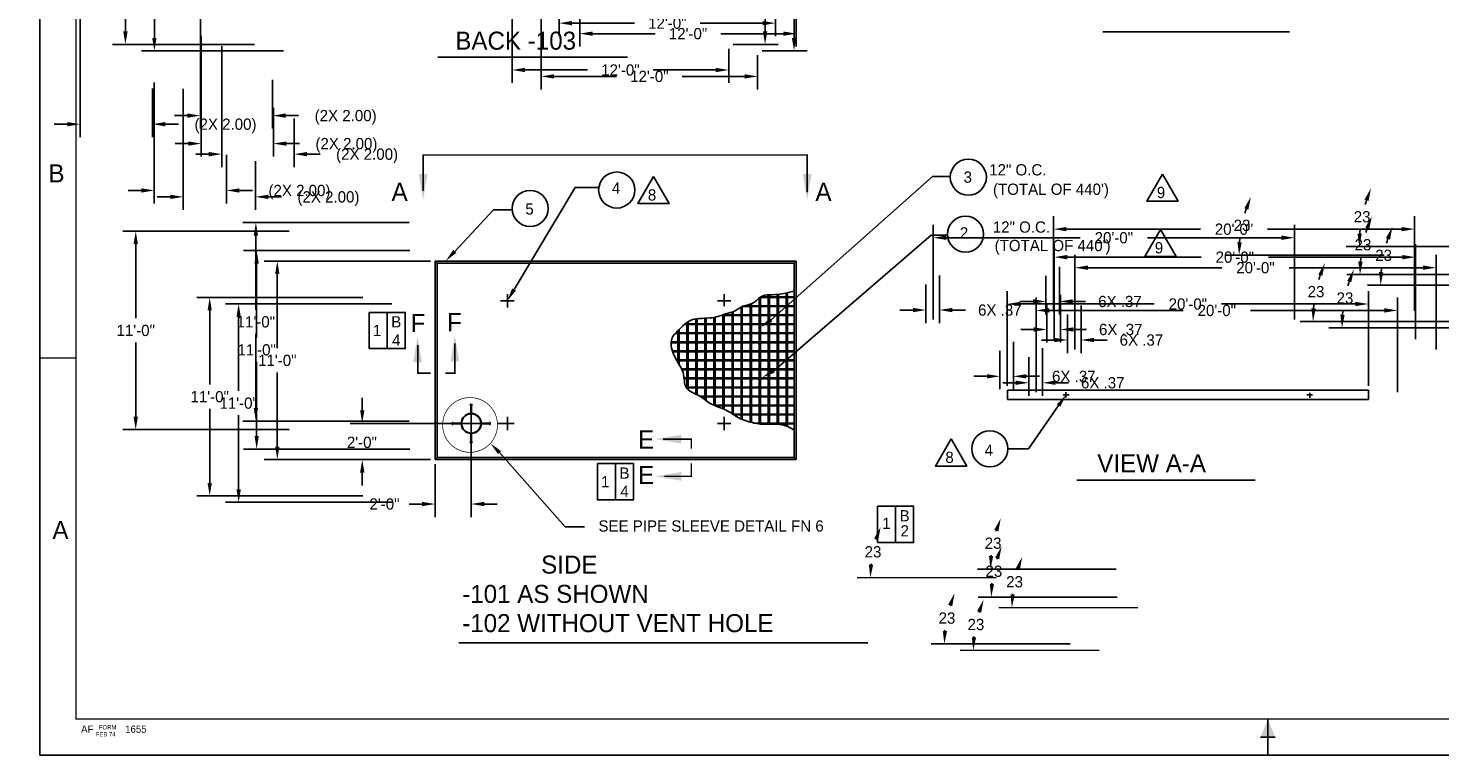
# Model space of a CAD drawing. Extents: x -0.2 to 34, y 0 to 22.
# Tile 1 of 3: x -0.2 to 19.4, y 0 to 10.1. Entities that reach past the tile are written whole.
import ezdxf
from ezdxf.enums import TextEntityAlignment as Align

# ---------------------------------------------------------------- set-up
doc = ezdxf.new("R2010")
doc.units = 0
doc.header["$LTSCALE"] = 0.5
doc.linetypes.add('CENTER', pattern=[0])
doc.linetypes.add('PHANTOM', pattern=[0])
doc.layers.get('0').update_dxf_attribs({"linetype": 'CONTINUOUS'})
doc.layers.get('DEFPOINTS').update_dxf_attribs({"linetype": 'CONTINUOUS'})
doc.layers.add('DIM', color=5, linetype='CONTINUOUS')
doc.layers.add('OUTLINE', color=1, linetype='CONTINUOUS')
doc.dimstyles.get("Standard").update_dxf_attribs({"dimtxt": 2.5, "dimasz": 2.5, "dimexe": 1.25, "dimexo": 0.625, "dimtad": 1, "dimcen": 2.5, "dimazin": 3, "dimtfac": 1, "dimtmove": 0, "dimatfit": 3})

# ---------------------------------------------------------------- blocks, each defined once
blk = doc.blocks.new('BORDER')
at = {"color": 0}
for p, q in [((0, 1), (0, 0)), ((0, 0), (1, 0))]:
    blk.add_line(p, q, dxfattribs=at)
blk = doc.blocks.new('*D')
at = {"color": 0, "linetype": 'BYBLOCK'}
for p, q in [((3.843, 18.375), (3.843, 20.898)), ((4.023, 20.718), (8.783, 20.718)), ((14.621, 20.718), (9.862, 20.718)), ((14.801, 18.375), (14.801, 20.898)), ((4.523, 19.999), (4.523, 20.562)), ((7.148, 19.999), (7.148, 20.562)), ((4.703, 20.382), (5.507, 20.382)), ((5.76, 19.333), (5.76, 20.371)), ((6.968, 20.382), (6.163, 20.382)), ((4.025, 20.191), (4.412, 20.191)), ((5.58, 20.191), (5.193, 20.191)), ((12.882, 19.354), (12.882, 20.298)), ((4.564, 20.078), (4.564, 18.449)), ((13.062, 20.118), (13.445, 20.118)), ((14.61, 20.118), (14.227, 20.118)), ((18.008, 20.082), (17.304, 20.082)), ((17.484, 19.902), (17.484, 19.75)), ((17.484, 19.262), (17.484, 19.414)), ((12.93, 19.284), (16.108, 19.284)), ((5.564, 19.078), (5.564, 18.449)), ((15.928, 19.104), (15.928, 18.968)), ((18.008, 19.082), (17.304, 19.082)), ((18.111, 19.061), (18.111, 18.596)), ((20.361, 19.061), (20.361, 18.596)), ((21.603, 19.02), (21.603, 18.561)), ((21.723, 19.02), (21.723, 18.561)), ((18.291, 18.776), (18.909, 18.776)), ((20.181, 18.776), (19.564, 18.776)), ((4.384, 18.629), (4.204, 18.629)), ((5.744, 18.629), (5.924, 18.629)), ((15.928, 18.495), (15.928, 18.632)), ((21.423, 18.741), (21.243, 18.741)), ((21.903, 18.741), (22.083, 18.741)), ((14.836, 18.315), (16.108, 18.315)), ((14.19, 17.043), (15.337, 17.043)), ((15.157, 16.863), (15.157, 16.711)), ((15.157, 16.223), (15.157, 16.375)), ((14.002, 16.04), (14.002, 15.365)), ((14.19, 16.043), (15.337, 16.043)), ((14.127, 15.98), (14.127, 15.365)), ((21.901, 15.871), (21.901, 14.206)), ((13.822, 15.545), (13.642, 15.545)), ((14.307, 15.545), (14.487, 15.545)), ((22.901, 14.871), (22.901, 14.206)), ((21.721, 14.386), (21.541, 14.386)), ((23.081, 14.386), (23.261, 14.386)), ((2.74, 14.212), (2.74, 12.61)), ((3.968, 13.513), (1.999, 13.513)), ((13.497, 12.295), (13.497, 13.666)), ((13.677, 13.486), (16.25, 13.486)), ((19.754, 13.486), (17.181, 13.486)), ((19.934, 12.295), (19.934, 13.666)), ((2.179, 13.333), (2.179, 12.306)), ((3.74, 13.212), (3.74, 12.61)), ((7.533, 12.933), (7.533, 10.229)), ((7.593, 13.013), (11.215, 13.013)), ((2.56, 12.79), (2.38, 12.79)), ((3.92, 12.79), (4.1, 12.79)), ((11.035, 12.833), (11.035, 12.056)), ((2.179, 10.943), (2.179, 11.97)), ((11.035, 10.943), (11.035, 11.72)), ((3.968, 10.763), (1.999, 10.763)), ((10.593, 10.763), (11.215, 10.763)), ((10.531, 10.701), (10.531, 10.229)), ((7.713, 10.409), (8.578, 10.409)), ((10.351, 10.409), (9.486, 10.409)), ((2.578, 10.235), (2.578, 8.56)), ((28.806, 9.254), (28.806, 9.99)), ((31.014, 9.254), (31.014, 9.99)), ((28.986, 9.81), (29.445, 9.81)), ((30.834, 9.81), (30.375, 9.81)), ((3.578, 9.235), (3.578, 8.56)), ((2.398, 8.74), (2.218, 8.74)), ((3.758, 8.74), (3.938, 8.74)), ((5.468, 7.258), (3.166, 7.258)), ((14.388, 6.033), (14.388, 7.347)), ((19.388, 6.033), (19.388, 7.347)), ((3.346, 7.078), (3.346, 6.051)), ((14.568, 7.167), (16.423, 7.167)), ((19.208, 7.167), (17.353, 7.167)), ((20.631, 6.925), (18.441, 6.925)), ((14.285, 6.519), (14.285, 5.985)), ((14.473, 6.644), (14.473, 5.985)), ((14.105, 6.165), (13.925, 6.165)), ((14.653, 6.165), (14.833, 6.165)), ((3.346, 4.689), (3.346, 5.715)), ((5.468, 4.509), (3.166, 4.509)), ((15.258, 2.457), (13.336, 2.458))]:
    blk.add_line(p, q, dxfattribs=at)
for centre, radius, start, end in [((20.693, 6.925), 2.073, 161.9816, 163.7166), ((20.693, 6.925), 2.073, 173.2074, 175.0225), ((15.32, 2.457), 1.804, 162.7676, 163.0081), ((15.32, 2.457), 1.804, 173.9162, 174.2626)]:
    blk.add_arc(centre, radius, start, end, dxfattribs=at)
for points in [[(4.023, 20.748), (4.023, 20.688), (3.843, 20.718)], [(14.621, 20.748), (14.621, 20.688), (14.801, 20.718)], [(4.703, 20.412), (4.703, 20.352), (4.523, 20.382)], [(6.968, 20.412), (6.968, 20.352), (7.148, 20.382)], [(4.025, 20.221), (4.025, 20.161), (3.845, 20.191)], [(5.58, 20.221), (5.58, 20.161), (5.76, 20.191)], [(13.062, 20.148), (13.062, 20.088), (12.882, 20.118)], [(14.61, 20.148), (14.61, 20.088), (14.79, 20.118)], [(17.454, 19.902), (17.514, 19.902), (17.484, 20.082)], [(15.898, 19.104), (15.958, 19.104), (15.928, 19.284)], [(17.454, 19.262), (17.514, 19.262), (17.484, 19.082)], [(18.291, 18.806), (18.291, 18.746), (18.111, 18.776)], [(20.181, 18.806), (20.181, 18.746), (20.361, 18.776)], [(21.423, 18.771), (21.423, 18.711), (21.603, 18.741)], [(21.903, 18.771), (21.903, 18.711), (21.723, 18.741)], [(4.384, 18.659), (4.384, 18.599), (4.564, 18.629)], [(5.744, 18.659), (5.744, 18.599), (5.564, 18.629)], [(15.898, 18.495), (15.958, 18.495), (15.928, 18.315)], [(15.127, 16.863), (15.187, 16.863), (15.157, 17.043)], [(15.127, 16.223), (15.187, 16.223), (15.157, 16.043)], [(13.822, 15.575), (13.822, 15.515), (14.002, 15.545)], [(14.307, 15.575), (14.307, 15.515), (14.127, 15.545)], [(21.721, 14.416), (21.721, 14.356), (21.901, 14.386)], [(23.081, 14.416), (23.081, 14.356), (22.901, 14.386)], [(2.149, 13.333), (2.209, 13.333), (2.179, 13.513)], [(13.677, 13.516), (13.677, 13.456), (13.497, 13.486)], [(19.754, 13.516), (19.754, 13.456), (19.934, 13.486)], [(11.005, 12.833), (11.065, 12.833), (11.035, 13.013)], [(2.56, 12.82), (2.56, 12.76), (2.74, 12.79)], [(3.92, 12.82), (3.92, 12.76), (3.74, 12.79)], [(2.149, 10.943), (2.209, 10.943), (2.179, 10.763)], [(11.005, 10.943), (11.065, 10.943), (11.035, 10.763)], [(7.713, 10.439), (7.713, 10.379), (7.533, 10.409)], [(10.351, 10.439), (10.351, 10.379), (10.531, 10.409)], [(28.986, 9.84), (28.986, 9.78), (28.806, 9.81)], [(30.834, 9.84), (30.834, 9.78), (31.014, 9.81)], [(2.398, 8.77), (2.398, 8.71), (2.578, 8.74)], [(3.758, 8.77), (3.758, 8.71), (3.578, 8.74)], [(18.694, 7.577), (18.75, 7.556), (18.785, 7.735)], [(3.316, 7.078), (3.376, 7.078), (3.346, 7.258)], [(14.568, 7.197), (14.568, 7.137), (14.388, 7.167)], [(18.658, 7.104), (18.598, 7.107), (18.621, 6.925)], [(19.208, 7.197), (19.208, 7.137), (19.388, 7.167)], [(14.105, 6.195), (14.105, 6.135), (14.285, 6.165)], [(14.653, 6.195), (14.653, 6.135), (14.473, 6.165)], [(3.316, 4.689), (3.376, 4.689), (3.346, 4.509)], [(13.569, 3.002), (13.626, 2.981), (13.659, 3.161)], [(13.555, 2.636), (13.496, 2.639), (13.516, 2.458)]]:
    blk.add_solid(points, dxfattribs=at)
at = {"layer": 'DEFPOINTS', "color": 0, "linetype": 'BYBLOCK'}
for p in [(14.801, 20.718), (4.523, 20.382), (4.564, 20.141), (5.76, 20.191), (4.523, 19.936), (7.148, 19.936), (12.882, 20.118), (18.07, 20.082), (5.76, 19.271), (12.868, 19.284), (12.882, 19.291), (15.928, 19.284), (5.564, 19.141), (17.484, 19.082), (18.07, 19.082), (18.111, 19.124), (20.361, 19.124), (21.603, 19.082), (21.723, 19.082), (20.361, 18.776), (5.564, 18.629), (21.723, 18.741), (3.843, 18.313), (3.845, 18.295), (14.773, 18.315), (14.79, 18.293), (14.801, 18.313), (14.127, 17.043), (14.002, 16.103), (14.127, 16.043), (14.127, 16.043), (15.157, 16.043), (21.901, 15.933), (14.127, 15.545), (22.901, 14.933), (2.74, 14.274), (22.901, 14.386), (4.031, 13.513), (19.934, 13.486), (3.74, 13.274), (7.531, 13.013), (7.533, 12.996), (11.035, 13.013), (3.74, 12.79), (13.497, 12.232), (19.934, 12.232), (2.179, 10.763), (4.031, 10.763), (10.531, 10.763), (10.531, 10.763), (7.533, 10.409), (2.578, 10.297), (28.806, 9.81), (3.578, 9.297), (28.806, 9.191), (31.014, 9.191), (3.578, 8.74), (18.333, 7.927), (3.346, 7.258), (5.531, 7.258), (19.388, 7.167), (20.693, 6.925), (20.693, 6.925), (22.59, 6.925), (14.473, 6.706), (14.285, 6.581), (14.473, 6.165), (14.388, 5.97), (19.388, 5.97), (5.531, 4.509), (13.254, 3.332), (15.32, 2.457), (15.32, 2.457), (17.294, 2.457)]:
    blk.add_point(p, dxfattribs=at)
at = {"color": 0, "linetype": 'BYBLOCK'}
for s, p in [('43\'-10"', (9.322, 20.718)), ('5.25', (5.835, 20.382)), ('7\'-8"', (4.803, 20.191)), ('7\'-8"', (13.836, 20.118)), ('2.00', (17.484, 19.582)), ('3\'-10"', (15.928, 18.8)), ('4.50', (19.236, 18.776)), ('(.25 STK)', (22.723, 18.741)), ('(2X 2.00)', (6.575, 18.629)), ('(2.00 STK)', (15.157, 16.543)), ('(.25 STK)', (15.127, 15.545)), ('(2X 2.00)', (23.912, 14.386)), ('26\'-0"', (16.716, 13.486)), ('(2X 2.00)', (4.75, 12.79)), ('11\'-0"', (2.179, 12.138)), ('9\'-0"', (11.035, 11.888)), ('12\'-0"', (9.032, 10.409)), ('8\'-10"', (29.91, 9.81)), ('(2X 2.00)', (4.589, 8.74)), ('20\'-0"', (16.888, 7.167)), ('23', (18.662, 7.339)), ('6X .37', (15.309, 6.165)), ('11\'-0"', (3.346, 5.883)), ('23', (13.553, 2.816))]:
    blk.add_text(s, height=0.156, dxfattribs=at).set_placement(p, align=Align.MIDDLE_CENTER)

msp = doc.modelspace()

# ---------------------------------------------------------------- linework, layer by layer
at = {"color": 0}
for p, q in [((5.471, 6.844), (5.501, 6.814)), ((5.471, 6.844), (5.471, 4.094)), ((5.471, 6.844), (10.471, 6.844)), ((10.471, 6.844), (10.441, 6.814)), ((10.471, 6.844), (10.471, 4.094)), ((5.501, 6.814), (10.441, 6.814)), ((5.501, 6.814), (5.501, 4.124)), ((10.441, 6.814), (10.441, 4.124)), ((6.378, 6.294), (6.563, 6.294)), ((6.471, 6.386), (6.471, 6.202)), ((9.378, 6.294), (9.563, 6.294)), ((9.471, 6.386), (9.471, 6.218)), ((9.956, 6.331), (9.956, 4.587)), ((9.966, 6.338), (10.441, 6.338)), ((9.974, 6.344), (9.974, 4.585)), ((9.983, 6.349), (10.441, 6.349)), ((10.081, 6.375), (10.081, 4.587)), ((10.099, 6.376), (10.099, 4.585)), ((10.206, 6.382), (10.206, 4.584)), ((10.224, 6.383), (10.224, 4.582)), ((10.331, 6.401), (10.331, 4.557)), ((10.349, 6.405), (10.349, 4.551)), ((9.331, 6.062), (9.331, 4.846)), ((9.349, 6.066), (9.349, 4.838)), ((9.428, 6.088), (10.441, 6.088)), ((9.456, 6.099), (9.456, 4.796)), ((9.456, 6.099), (10.441, 6.099)), ((9.474, 6.106), (9.474, 4.789)), ((9.581, 6.136), (9.581, 4.729)), ((9.599, 6.143), (9.599, 4.718)), ((9.706, 6.207), (9.706, 4.656)), ((9.72, 6.213), (10.441, 6.213)), ((9.724, 6.215), (9.724, 4.648)), ((9.747, 6.224), (10.441, 6.224)), ((9.831, 6.246), (9.831, 4.613)), ((9.849, 6.253), (9.849, 4.609)), ((8.831, 5.879), (8.831, 5.444)), ((8.849, 5.897), (8.849, 5.413)), ((8.917, 5.963), (10.441, 5.963)), ((8.93, 5.974), (10.441, 5.974)), ((8.956, 5.993), (8.956, 5.08)), ((8.974, 6.004), (8.974, 5.062)), ((9.081, 6.041), (9.081, 4.999)), ((9.099, 6.043), (9.099, 4.99)), ((9.206, 6.051), (9.206, 4.922)), ((9.224, 6.052), (9.224, 4.909)), ((8.74, 5.713), (10.441, 5.713)), ((8.741, 5.724), (10.441, 5.724)), ((8.793, 5.838), (10.441, 5.838)), ((8.802, 5.849), (10.441, 5.849)), ((8.756, 5.599), (10.441, 5.599)), ((8.759, 5.588), (10.441, 5.588)), ((8.814, 5.474), (10.441, 5.474)), ((8.82, 5.463), (10.441, 5.463)), ((8.883, 5.349), (10.441, 5.349)), ((8.888, 5.338), (10.441, 5.338)), ((8.918, 5.224), (10.441, 5.224)), ((8.919, 5.213), (10.441, 5.213)), ((8.943, 5.099), (10.441, 5.099)), ((8.95, 5.088), (10.441, 5.088)), ((9.13, 4.974), (10.441, 4.974)), ((9.147, 4.963), (10.441, 4.963)), ((18.393, 5.053), (13.393, 5.053)), ((13.393, 5.053), (13.393, 4.928)), ((13.393, 4.928), (18.393, 4.928)), ((14.166, 4.99), (14.251, 4.99)), ((14.205, 5.027), (14.205, 4.953)), ((17.538, 4.99), (17.618, 4.99)), ((17.58, 5.02), (17.58, 4.95)), ((18.393, 5.053), (18.393, 4.928)), ((5.955, 4.858), (5.986, 4.858)), ((5.955, 4.848), (5.986, 4.848)), ((5.965, 4.848), (5.965, 4.732)), ((5.971, 4.609), (5.971, 4.74)), ((5.976, 4.848), (5.976, 4.732)), ((9.325, 4.849), (10.441, 4.849)), ((9.349, 4.838), (10.441, 4.838)), ((9.59, 4.724), (10.441, 4.724)), ((9.606, 4.713), (10.441, 4.713)), ((5.956, 4.594), (4.295, 4.594)), ((5.706, 4.578), (5.706, 4.609)), ((5.716, 4.578), (5.716, 4.609)), ((5.716, 4.599), (5.832, 4.599)), ((5.716, 4.588), (5.832, 4.588)), ((5.963, 4.594), (5.978, 4.594)), ((5.969, 4.594), (5.972, 4.594)), ((5.971, 4.586), (5.971, 4.601)), ((5.971, 4.592), (5.971, 4.596)), ((5.971, 4.579), (5.971, 4.448)), ((5.986, 4.594), (6.117, 4.594)), ((6.225, 4.599), (6.109, 4.599)), ((6.225, 4.588), (6.109, 4.588)), ((6.225, 4.609), (6.225, 4.578)), ((6.235, 4.609), (6.235, 4.578)), ((6.563, 4.594), (6.336, 4.594)), ((6.471, 4.686), (6.471, 4.501)), ((9.563, 4.594), (9.378, 4.594)), ((9.471, 4.684), (9.471, 4.501)), ((9.892, 4.599), (10.441, 4.599)), ((9.947, 4.588), (10.441, 4.588)), ((5.986, 4.339), (5.955, 4.339)), ((5.986, 4.329), (5.955, 4.329)), ((5.965, 4.339), (5.965, 4.455)), ((5.976, 4.339), (5.976, 4.455)), ((5.471, 4.094), (5.501, 4.124)), ((10.441, 4.124), (5.501, 4.124)), ((10.471, 4.094), (10.441, 4.124)), ((10.471, 4.094), (5.471, 4.094))]:
    msp.add_line(p, q, dxfattribs=at)
at = {"color": 0, "linetype": 'BYBLOCK'}
for p, q in [((4.462, 4.769), (4.462, 4.949)), ((5.971, 4.531), (5.971, 3.298)), ((4.462, 3.914), (4.462, 3.734)), ((5.471, 4.031), (5.471, 3.298)), ((5.291, 3.478), (5.111, 3.478)), ((6.151, 3.478), (6.331, 3.478))]:
    msp.add_line(p, q, dxfattribs=at)
at = {"color": 0, "linetype": 'CONTINUOUS'}
for p, q in [((5.955, 4.858), (5.955, 4.848)), ((5.986, 4.858), (5.986, 4.848)), ((5.706, 4.609), (5.716, 4.609)), ((5.706, 4.578), (5.716, 4.578)), ((6.235, 4.609), (6.225, 4.609)), ((6.235, 4.578), (6.225, 4.578)), ((5.955, 4.329), (5.955, 4.339)), ((5.986, 4.329), (5.986, 4.339))]:
    msp.add_line(p, q, dxfattribs=at)
at = {"color": 0}
msp.add_lwpolyline([(10.441, 6.429), (10.379, 6.411), (10.304, 6.395), (10.24, 6.385), (10.185, 6.38), (10.139, 6.377), (10.099, 6.376), (10.066, 6.374), (10.037, 6.37), (10.011, 6.363), (9.988, 6.352), (9.968, 6.34), (9.949, 6.325), (9.932, 6.31), (9.915, 6.295), (9.898, 6.281), (9.881, 6.269), (9.863, 6.259), (9.845, 6.251), (9.826, 6.245), (9.806, 6.239), (9.787, 6.234), (9.768, 6.23), (9.749, 6.224), (9.731, 6.218), (9.714, 6.211), (9.698, 6.202), (9.683, 6.193), (9.668, 6.183), (9.653, 6.174), (9.639, 6.165), (9.626, 6.156), (9.612, 6.149), (9.598, 6.142), (9.585, 6.137), (9.571, 6.133), (9.556, 6.129), (9.541, 6.126), (9.526, 6.122), (9.51, 6.118), (9.493, 6.112), (9.475, 6.106), (9.456, 6.099), (9.435, 6.091), (9.413, 6.083), (9.389, 6.076), (9.363, 6.069), (9.336, 6.063), (9.305, 6.058), (9.273, 6.055), (9.238, 6.053), (9.202, 6.051), (9.166, 6.049), (9.129, 6.047), (9.094, 6.043), (9.059, 6.037), (9.027, 6.028), (8.997, 6.016), (8.97, 6.002), (8.945, 5.985), (8.922, 5.967), (8.9, 5.948), (8.88, 5.929), (8.862, 5.91), (8.844, 5.892), (8.828, 5.875), (8.812, 5.86), (8.798, 5.844), (8.785, 5.829), (8.773, 5.814), (8.763, 5.798), (8.754, 5.78), (8.747, 5.761), (8.743, 5.741), (8.74, 5.718), (8.739, 5.693), (8.741, 5.667), (8.745, 5.64), (8.752, 5.611), (8.761, 5.582), (8.773, 5.552), (8.788, 5.521), (8.805, 5.49), (8.823, 5.458), (8.842, 5.426), (8.86, 5.394), (8.877, 5.363), (8.891, 5.331), (8.903, 5.301), (8.911, 5.27), (8.916, 5.241), (8.919, 5.212), (8.922, 5.185), (8.925, 5.159), (8.929, 5.135), (8.936, 5.113), (8.947, 5.092), (8.962, 5.074), (8.98, 5.057), (9.002, 5.042), (9.026, 5.028), (9.051, 5.015), (9.076, 5.002), (9.102, 4.989), (9.127, 4.976), (9.15, 4.962), (9.171, 4.947), (9.192, 4.933), (9.212, 4.918), (9.232, 4.903), (9.252, 4.889), (9.273, 4.876), (9.295, 4.863), (9.319, 4.851), (9.343, 4.841), (9.369, 4.83), (9.395, 4.82), (9.422, 4.81), (9.449, 4.8), (9.475, 4.789), (9.501, 4.776), (9.525, 4.763), (9.549, 4.749), (9.573, 4.735), (9.596, 4.72), (9.619, 4.705), (9.642, 4.69), (9.666, 4.677), (9.69, 4.664), (9.714, 4.652), (9.739, 4.642), (9.765, 4.633), (9.79, 4.625), (9.815, 4.618), (9.839, 4.611), (9.863, 4.605), (9.885, 4.6), (9.906, 4.596), (9.927, 4.592), (9.948, 4.588), (9.969, 4.586), (9.992, 4.584), (10.017, 4.583), (10.046, 4.583), (10.077, 4.584), (10.113, 4.585), (10.153, 4.586), (10.197, 4.585), (10.244, 4.58), (10.295, 4.569), (10.349, 4.551), (10.406, 4.524), (10.441, 4.502)], dxfattribs=at)
at = {"color": 0, "linetype": 'CENTER', "const_width": 0.01}
msp.add_lwpolyline([(5.686, 4.305, 1), (6.223, 4.842, 1)], format="xyb", close=True, dxfattribs=at)
at = {"color": 0}
for radius in [0.139, 0.133]:
    msp.add_circle((5.971, 4.594), radius, dxfattribs=at)
at = {"color": 0, "linetype": 'BYBLOCK'}
for points in [[(4.432, 4.777), (4.492, 4.777), (4.462, 4.597)], [(4.432, 3.914), (4.492, 3.914), (4.462, 4.094)], [(5.291, 3.508), (5.291, 3.448), (5.471, 3.478)], [(6.151, 3.508), (6.151, 3.448), (5.971, 3.478)]]:
    msp.add_solid(points, dxfattribs=at)
at = {"layer": 'DEFPOINTS', "color": 0, "linetype": 'BYBLOCK'}
for p in [(5.471, 6.844), (5.471, 6.844), (6.378, 6.294), (6.471, 6.386), (13.393, 5.053), (13.393, 5.053), (14.205, 5.027), (5.971, 4.594), (5.471, 4.094), (5.471, 4.094), (5.971, 3.478)]:
    msp.add_point(p, dxfattribs=at)
at = {"layer": 'DIM', "color": 0}
for p, q in [((14.713, 10.021), (17.297, 10.021)), ((5.51, 9.667), (8.134, 9.667)), ((10.122, 6.029), (12.357, 8.016)), ((12.357, 8.016), (12.603, 8.016)), ((6.563, 6.449), (7.408, 7.862)), ((7.408, 7.862), (7.737, 7.862)), ((5.742, 6.978), (6.279, 7.555)), ((6.279, 7.555), (6.547, 7.555)), ((10.159, 5.324), (12.338, 7.201)), ((12.338, 7.201), (12.564, 7.201)), ((4.808, 6.132), (4.808, 5.632)), ((14.102, 4.842), (13.684, 4.243)), ((6.362, 4.19), (7.273, 3.161)), ((13.684, 4.243), (13.394, 4.243)), ((7.968, 4.037), (7.968, 3.537)), ((14.355, 3.808), (16.824, 3.808)), ((11.846, 3.446), (11.846, 2.946)), ((7.273, 3.161), (7.538, 3.161)), ((5.798, 1.553), (11.462, 1.553))]:
    msp.add_line(p, q, dxfattribs=at)
at = {"layer": 'DIM', "color": 0, "linetype": 'PHANTOM', "const_width": 0.02}
for points in [[(5.306, 7.813), (5.306, 8.313), (10.622, 8.313), (10.622, 7.798)], [(5.231, 5.679), (5.231, 5.291), (5.408, 5.291)], [(5.612, 5.291), (5.744, 5.291), (5.744, 5.704)], [(9.019, 4.245), (9.019, 4.376), (8.628, 4.376)], [(8.643, 3.863), (9.019, 3.863), (9.019, 4.04)]]:
    msp.add_lwpolyline(points, dxfattribs=at)
at = {"layer": 'DIM', "color": 0}
for points in [[(8.494, 8.014), (8.278, 7.639), (8.711, 7.639)], [(15.54, 8.049), (15.323, 7.674), (15.756, 7.674)], [(15.512, 7.282), (15.295, 6.907), (15.728, 6.907)], [(4.558, 6.132), (4.558, 5.632), (5.058, 5.632), (5.058, 6.132)], [(12.614, 4.379), (12.397, 4.004), (12.83, 4.004)], [(7.718, 4.037), (7.718, 3.537), (8.218, 3.537), (8.218, 4.037)], [(11.596, 3.446), (11.596, 2.946), (12.096, 2.946), (12.096, 3.446)]]:
    msp.add_lwpolyline(points, close=True, dxfattribs=at)
for centre in [(12.853, 8.007), (7.985, 7.828), (6.786, 7.573), (12.814, 7.216), (13.15, 4.244)]:
    msp.add_circle(centre, 0.25, dxfattribs=at)
for points in [[(5.364, 8.048), (5.244, 8.048), (5.304, 7.688)], [(10.682, 8.048), (10.562, 8.048), (10.622, 7.688)], [(5.764, 6.957), (5.72, 6.998), (5.62, 6.846)], [(6.589, 6.433), (6.537, 6.464), (6.471, 6.294)], [(10.14, 6.004), (10.105, 6.053), (9.974, 5.926)], [(5.288, 5.443), (5.168, 5.443), (5.228, 5.803)], [(5.804, 5.454), (5.684, 5.454), (5.744, 5.814)], [(10.174, 5.299), (10.144, 5.35), (10.004, 5.233)], [(14.078, 4.86), (14.127, 4.825), (14.205, 4.99)], [(6.341, 4.169), (6.384, 4.211), (6.237, 4.319)], [(8.878, 4.436), (8.878, 4.316), (8.518, 4.376)], [(8.878, 3.921), (8.878, 3.801), (8.518, 3.861)]]:
    msp.add_solid(points, dxfattribs=at)
at = {"layer": 'OUTLINE', "color": 0}
for p, q in [((17, 0.5), (17, 0.25)), ((17, 0.25), (16.9, 0.25)), ((17, 0.25), (17.1, 0.25))]:
    msp.add_line(p, q, dxfattribs=at)
at = {"layer": 'OUTLINE', "color": 0, "const_width": 0.02}
msp.add_lwpolyline([(0.5, 21.5), (0.5, 0.5), (33.5, 0.5), (33.5, 21.5)], close=True, dxfattribs=at)
for points in [[(-0.001, 5.5), (0.499, 5.5)], [(17, 0.5), (17, 0)]]:
    msp.add_lwpolyline(points, dxfattribs=at)
at = {"layer": 'OUTLINE', "color": 0}
msp.add_solid([(17, 0.5), (17.1, 0.25), (16.9, 0.25)], dxfattribs=at)

# ---------------------------------------------------------------- block references
at = {"color": 0, "xscale": 34, "yscale": 22, "zscale": 34}
msp.add_blockref('BORDER', (0, 0), dxfattribs=at)

# ---------------------------------------------------------------- texts
at = {"color": 0, "linetype": 'BYBLOCK'}
for p in [(4.457, 4.333), (4.77, 3.478)]:
    msp.add_text('2\'-0"', height=0.156, dxfattribs=at).set_placement(p, align=Align.MIDDLE_CENTER)
at = {"layer": 'DIM', "color": 0}
for s, height, p in [('BACK -103', 0.25, (5.75, 9.772)), ('12" O.C.', 0.156, (13.142, 8.03)), ('A', 0.25, (4.868, 7.678)), ('8', 0.156, (8.416, 7.682)), ('A', 0.25, (10.736, 7.678)), ("(TOTAL OF 440')", 0.156, (13.194, 7.761)), ('9', 0.156, (15.462, 7.716)), ('12" O.C.', 0.156, (13.192, 7.237)), ("(TOTAL OF 440')", 0.156, (13.217, 6.981)), ('9', 0.156, (15.434, 6.95)), ('F', 0.25, (5.132, 5.861)), ('F', 0.25, (5.636, 5.872)), ('E', 0.25, (8.28, 4.247)), ('8', 0.156, (12.535, 4.047)), ('VIEW A-A', 0.25, (14.638, 3.918)), ('E', 0.25, (8.28, 3.756)), ('SEE PIPE SLEEVE DETAIL FN 6', 0.156, (7.732, 3.096)), ('-101 AS SHOWN', 0.25, (5.846, 2.108)), ('-102 WITHOUT VENT HOLE', 0.25, (5.846, 1.703))]:
    msp.add_text(s, height=height, dxfattribs=at).set_placement(p)
for s, p in [('3', (12.845, 7.929)), ('4', (7.976, 7.777)), ('5', (6.778, 7.488)), ('2', (12.793, 7.156)), ('B', (4.933, 5.924)), ('1', (4.667, 5.804)), ('4', (4.933, 5.671)), ('4', (13.137, 4.146)), ('B', (8.093, 3.828)), ('1', (7.826, 3.709)), ('4', (8.093, 3.576)), ('B', (11.971, 3.237)), ('1', (11.72, 3.133)), ('2', (11.972, 3.028))]:
    msp.add_text(s, height=0.156, dxfattribs=at).set_placement(p, align=Align.CENTER)
msp.add_text('SIDE', height=0.25, dxfattribs=at).set_placement((7.719, 2.514), align=Align.RIGHT)
at = {"layer": 'OUTLINE', "color": 0}
for s, p in [('B', (0.229, 7.934)), ('A', (0.284, 2.992))]:
    msp.add_text(s, height=0.25, dxfattribs=at).set_placement(p, align=Align.CENTER)
for s, height, p in [('AF', 0.1, (0.57, 0.309)), ('FORM', 0.06, (0.815, 0.356)), ('1655', 0.1, (1.179, 0.309)), ('FEB 74', 0.06, (0.772, 0.259))]:
    msp.add_text(s, height=height, dxfattribs=at).set_placement(p)

# ---------------------------------------------------------------- dimensions: what is measured, and where the dimension line sits
at = {"layer": 'DIM', "color": 0}
for base, p1, p2, text, middle, set_off in [((1.822, 10.883), (3.674, 13.633), (3.674, 10.883), '11\'-0"', (1.822, 12.258), (-0.357, 0.119)), ((10.678, 13.133), (10.174, 10.883), (7.174, 13.133), '9\'-0"', (10.678, 12.008), (-0.357, 0.119)), ((13.908, 19.284), (12.753, 18.315), (10.848, 19.284), '3\'-10"', (13.908, 18.8), (-2.02, 0)), ((3.286, 6.844), (5.471, 4.094), (5.471, 6.844), '11\'-0"', (3.286, 5.469), (-0.06, -0.415))]:
    dim = msp.add_linear_dim(base=base, p1=p1, p2=p2, angle=90, text=text, dimstyle='Standard', dxfattribs=at)
    dim.commit()
    dim.dimension.update_dxf_attribs({"geometry": '*D', "text_midpoint": middle, "insert": set_off})
for base, p1, p2, text, middle, set_off in [((7.176, 10.528), (10.174, 10.883), (7.176, 13.115), '12\'-0"', (8.675, 10.528), (-0.357, 0.119)), ((3.74, 20.191), (1.826, 18.295), (3.74, 19.271), '7\'-8"', (2.783, 20.191), (-2.02, 0)), ((10.863, 20.118), (12.77, 18.293), (10.863, 19.291), '7\'-8"', (11.816, 20.118), (-2.02, 0)), ((28.46, 9.541), (30.669, 8.922), (28.46, 8.922), '8\'-10"', (29.565, 9.541), (-0.346, -0.269)), ((18.393, 6.249), (13.393, 5.053), (18.393, 5.053), '20\'-0"', (15.893, 6.249), (-0.996, -0.918)), ((19.34, 12.479), (12.902, 11.225), (19.34, 11.225), '26\'-0"', (16.121, 12.479), (-0.595, -1.007))]:
    dim = msp.add_linear_dim(base=base, p1=p1, p2=p2, text=text, dimstyle='Standard', dxfattribs=at)
    dim.commit()
    dim.dimension.update_dxf_attribs({"geometry": '*D', "text_midpoint": middle, "insert": set_off})

doc.saveas('drawing.dxf')
